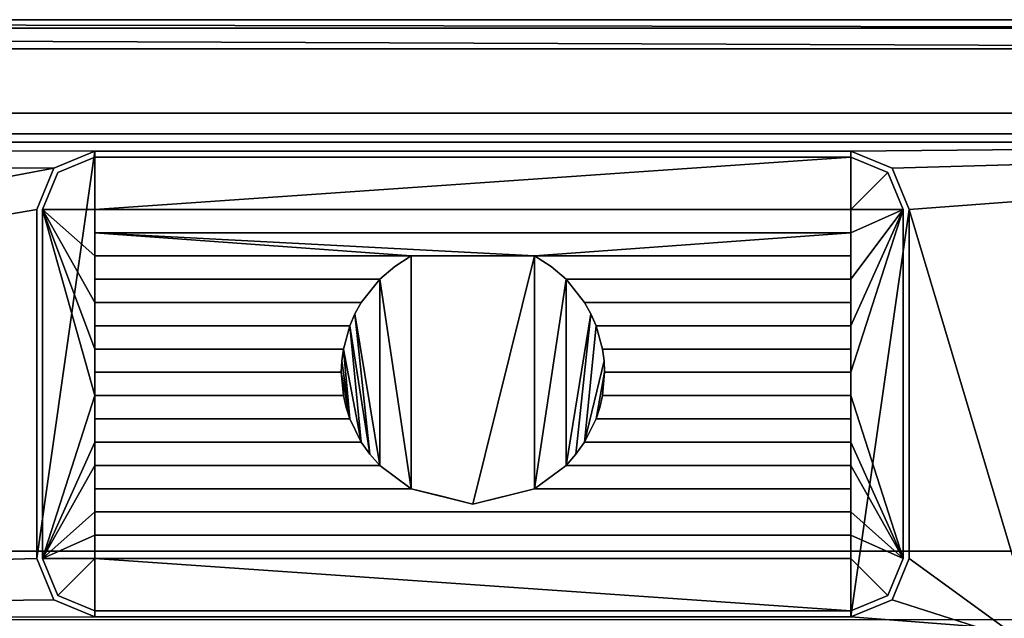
# Model space of a CAD drawing. Header units: millimetres. Extents: x -474 to 474, y -275 to 176.
# Tile 7 of 9: x 125 to 294, y 73 to 176. Entities that reach past the tile are written whole.
import ezdxf

# ---------------------------------------------------------------- set-up
doc = ezdxf.new("R2010")
doc.units = ezdxf.units.MM
doc.layers.add('P-SANR-FIXT', color=6, linetype='Continuous', lineweight=30)

msp = doc.modelspace()

# ---------------------------------------------------------------- meshes
at = {"layer": 'P-SANR-FIXT'}
mesh = msp.add_polyface(dxfattribs=at)
corners = [(-455.06, -274, 550), (-462.09, -271.09, 550), (-465, -264.06, 550), (-465, 166, 550), (-462.05, 173.07, 550), (-454.94, 176, 550), (454.94, 176, 550), (462.05, 173.07, 550), (465, 166, 550), (465, -264.06, 550), (462.09, -271.09, 550), (455.06, -274, 550), (325, -246.01, 550), (346.36, -246.01, 550), (346.36, -204.24, 550), (325, -204.24, 550), (325, 72.86, 550), (-325, 72.86, 550), (-325, -257.14, 550), (325, -257.14, 550)]
mesh.append_faces([[corners[k] for k in face] for face in [(16, 14, 15), (11, 9, 10)]], dxfattribs={"vtx0": -1})
mesh.append_faces([[corners[k] for k in face] for face in [(13, 11, 19, 12)]], dxfattribs={"vtx0": -1, "vtx1": -1})
mesh.append_faces([[corners[k] for k in face] for face in [(19, 11, 0)]], dxfattribs={"vtx0": -1, "vtx2": -1})
mesh.append_faces([[corners[k] for k in face] for face in [(16, 8, 9, 14), (11, 13, 14, 9)]], dxfattribs={"vtx0": -1, "vtx2": -1, "vtx3": -1})
mesh.append_faces([[corners[k] for k in face] for face in [(1, 2, 0)]], dxfattribs={"vtx1": -1})
mesh.append_faces([[corners[k] for k in face] for face in [(18, 19, 0, 2)]], dxfattribs={"vtx1": -1, "vtx2": -1, "vtx3": -1})
mesh.append_faces([[corners[k] for k in face] for face in [(16, 17, 5, 6), (2, 3, 17, 18)]], dxfattribs={"vtx1": -1, "vtx3": -1})
mesh.append_faces([[corners[k] for k in face] for face in [(3, 4, 5, 17), (6, 7, 8, 16)]], dxfattribs={"vtx2": -1, "vtx3": -1})
mesh = msp.add_polyface(dxfattribs=at)
corners = [(-448.61, 176, 610), (448.61, 176, 610), (454.94, 176, 550), (-454.94, 176, 550)]
mesh.append_faces([[corners[k] for k in face] for face in [(1, 2, 3, 0)]])
mesh = msp.add_polyface(dxfattribs=at)
corners = [(448.61, 171, 615), (448.61, 174.54, 613.54), (448.61, 176, 610), (-448.61, 176, 610), (-448.61, 174.54, 613.54), (-448.61, 171, 615)]
mesh.append_faces([[corners[k] for k in face] for face in [(4, 0, 1), (1, 3, 4)]], dxfattribs={"vtx0": -1, "vtx2": -1})
mesh.append_faces([[corners[k] for k in face] for face in [(5, 0, 4)]], dxfattribs={"vtx1": -1})
mesh.append_faces([[corners[k] for k in face] for face in [(1, 2, 3)]], dxfattribs={"vtx2": -1})
mesh = msp.add_polyface(dxfattribs=at)
corners = [(-440, 176), (440, 176), (440, -249), (-440, -249)]
mesh.append_faces([[corners[k] for k in face] for face in [(2, 3, 0, 1)]])
mesh = msp.add_polyface(dxfattribs=at)
corners = [(324.95, 84.66, 550), (324.95, -249, 550), (440, -249, 550), (440, 176, 550), (-440, 176, 550), (-440, -249, 550), (-336.36, -249, 550), (-336.36, 84.66, 550)]
mesh.append_faces([[corners[k] for k in face] for face in [(7, 4, 5, 6)]], dxfattribs={"vtx0": -1})
mesh.append_faces([[corners[k] for k in face] for face in [(0, 3, 4, 7)]], dxfattribs={"vtx0": -1, "vtx2": -1})
mesh.append_faces([[corners[k] for k in face] for face in [(2, 3, 0, 1)]], dxfattribs={"vtx1": -1})
mesh = msp.add_polyface(dxfattribs=at)
corners = [(440, 176, 550), (440, 176), (-440, 176), (-440, 176, 550)]
mesh.append_faces([[corners[k] for k in face] for face in [(2, 3, 0, 1)]])
mesh = msp.add_polyface(dxfattribs=at)
corners = [(448.66, -262.64, 615), (452.18, -261.18, 615), (453.64, -257.66, 615), (453.64, 166, 615), (452.16, 169.54, 615), (448.61, 171, 615), (-448.61, 171, 615), (-452.16, 169.54, 615), (-453.64, 166, 615), (-453.64, -257.66, 615), (-452.18, -261.18, 615), (-448.66, -262.64, 615), (-432.01, -251.01, 615), (-439.08, -248.08, 615), (-442.01, -241.01, 615), (-442.01, 149.93, 615), (-439.08, 157, 615), (-432.01, 159.93, 615), (432.01, 159.93, 615), (439.08, 157, 615), (442.01, 149.93, 615), (442.01, -241.01, 615), (439.08, -248.08, 615), (432.01, -251.01, 615)]
mesh.append_faces([[corners[k] for k in face] for face in [(3, 20, 21, 2)]], dxfattribs={"vtx0": -1, "vtx2": -1})
mesh.append_faces([[corners[k] for k in face] for face in [(19, 20, 3), (18, 19, 5), (22, 23, 0), (21, 22, 2), (16, 17, 6), (15, 16, 8), (13, 14, 9), (12, 13, 11)]], dxfattribs={"vtx1": -1, "vtx2": -1})
mesh.append_faces([[corners[k] for k in face] for face in [(17, 18, 5, 6), (11, 0, 23, 12), (14, 15, 8, 9)]], dxfattribs={"vtx1": -1, "vtx3": -1})
mesh.append_faces([[corners[k] for k in face] for face in [(3, 4, 5, 19), (0, 1, 2, 22), (6, 7, 8, 16), (9, 10, 11, 13)]], dxfattribs={"vtx2": -1, "vtx3": -1})
mesh = msp.add_polyface(dxfattribs=at)
corners = [(-432.01, 159.93, 615), (-432.01, 156.4, 613.54), (-432.01, 154.93, 610), (432.01, 154.93, 610), (432.01, 156.4, 613.54), (432.01, 159.93, 615)]
mesh.append_faces([[corners[k] for k in face] for face in [(3, 4, 1, 2)]], dxfattribs={"vtx1": -1})
mesh.append_faces([[corners[k] for k in face] for face in [(5, 0, 1, 4)]], dxfattribs={"vtx2": -1})
mesh = msp.add_polyface(dxfattribs=at)
corners = [(-437.01, 69.74, 610), (-299.52, 69.74, 610), (-294.3, 71.23, 610), (-288.89, 71.74, 610), (288.89, 71.74, 610), (294.3, 71.23, 610), (299.52, 69.74, 610), (437.01, 69.74, 610), (437.01, 149.93, 610), (435.55, 153.47, 610), (432.01, 154.93, 610), (-432.01, 154.93, 610), (-435.55, 153.47, 610), (-437.01, 149.93, 610), (277.47, 143.4, 610), (277.47, 83.4, 610), (274.54, 76.32, 610), (267.47, 73.4, 610), (137.47, 73.4, 610), (130.4, 76.32, 610), (127.47, 83.4, 610), (127.47, 143.4, 610), (130.4, 150.47, 610), (137.47, 153.4, 610), (267.47, 153.4, 610), (274.54, 150.47, 610)]
mesh.append_faces([[corners[k] for k in face] for face in [(10, 8, 9)]], dxfattribs={"vtx0": -1})
mesh.append_faces([[corners[k] for k in face] for face in [(20, 3, 19), (21, 3, 20), (23, 11, 22)]], dxfattribs={"vtx0": -1, "vtx1": -1})
mesh.append_faces([[corners[k] for k in face] for face in [(10, 14, 6)]], dxfattribs={"vtx0": -1, "vtx1": -1, "vtx2": -1})
mesh.append_faces([[corners[k] for k in face] for face in [(4, 17, 18, 3), (15, 5, 6, 14), (4, 16, 17)]], dxfattribs={"vtx0": -1, "vtx2": -1})
mesh.append_faces([[corners[k] for k in face] for face in [(11, 2, 3, 22)]], dxfattribs={"vtx0": -1, "vtx2": -1, "vtx3": -1})
mesh.append_faces([[corners[k] for k in face] for face in [(10, 6, 7, 8)]], dxfattribs={"vtx0": -1, "vtx3": -1})
mesh.append_faces([[corners[k] for k in face] for face in [(13, 0, 11, 12)]], dxfattribs={"vtx1": -1})
mesh.append_faces([[corners[k] for k in face] for face in [(1, 2, 11, 0), (18, 19, 3), (21, 22, 3), (25, 14, 10), (24, 25, 10)]], dxfattribs={"vtx1": -1, "vtx2": -1})
mesh.append_faces([[corners[k] for k in face] for face in [(4, 5, 15, 16), (23, 24, 10, 11)]], dxfattribs={"vtx1": -1, "vtx3": -1})
mesh = msp.add_polyface(dxfattribs=at)
corners = [(127.47, 83.4, 560), (130.4, 76.32, 560), (137.47, 73.4, 560), (267.47, 73.4, 560), (274.54, 76.32, 560), (277.47, 83.4, 560), (277.47, 143.4, 560), (274.54, 150.47, 560), (267.47, 153.4, 560), (137.47, 153.4, 560), (130.4, 150.47, 560), (127.47, 143.4, 560)]
mesh.append_faces([[corners[k] for k in face] for face in [(2, 3, 8, 9)]], dxfattribs={"vtx1": -1, "vtx3": -1})
mesh.append_faces([[corners[k] for k in face] for face in [(0, 1, 2, 9), (6, 7, 8, 3)]], dxfattribs={"vtx2": -1, "vtx3": -1})
mesh.append_faces([[corners[k] for k in face] for face in [(3, 4, 5, 6), (9, 10, 11, 0)]], dxfattribs={"vtx3": -1})
mesh = msp.add_polyface(dxfattribs=at)
corners = [(127.47, 143.4, 560), (130.4, 150.47, 560), (137.47, 153.4, 560), (137.47, 153.4, 610), (130.4, 150.47, 610), (127.47, 143.4, 610)]
mesh.append_faces([[corners[k] for k in face] for face in [(4, 1, 2, 3)]], dxfattribs={"vtx0": -1})
mesh.append_faces([[corners[k] for k in face] for face in [(4, 5, 0, 1)]], dxfattribs={"vtx3": -1})
mesh = msp.add_polyface(dxfattribs=at)
corners = [(128.47, 143.4, 610), (131.11, 149.76, 610), (137.47, 152.4, 610), (137.47, 152.4, 608), (131.11, 149.76, 608), (128.47, 143.4, 608)]
mesh.append_faces([[corners[k] for k in face] for face in [(5, 0, 1, 4), (2, 3, 4, 1)]], dxfattribs={"vtx2": -1})
mesh = msp.add_polyface(dxfattribs=at)
corners = [(128.47, 83.4, 610), (131.11, 77.03, 610), (137.47, 74.4, 610), (267.47, 74.4, 610), (273.83, 77.03, 610), (276.47, 83.4, 610), (276.47, 143.4, 610), (273.83, 149.76, 610), (267.47, 152.4, 610), (137.47, 152.4, 610), (131.11, 149.76, 610), (128.47, 143.4, 610), (183.28, 127.4, 610), (182.19, 125.44, 610), (181.3, 123.4, 610), (137.47, 123.4, 610), (137.47, 127.4, 610), (224.75, 119.4, 610), (267.47, 119.4, 610), (267.47, 115.4, 610), (225.1, 115.4, 610), (225.01, 117.4, 610), (180.19, 111.4, 610), (180.65, 109.37, 610), (181.3, 107.4, 610), (137.47, 107.4, 610), (137.47, 111.4, 610), (221.66, 103.4, 610), (267.47, 103.4, 610), (267.47, 99.4, 610), (218.48, 99.4, 610), (220.18, 101.31, 610), (137.47, 87.4, 610), (267.47, 87.4, 610), (267.47, 83.4, 610), (137.47, 83.4, 610), (186.46, 131.4, 610), (137.47, 131.4, 610), (137.47, 135.4, 610), (191.87, 135.4, 610), (189.02, 133.6, 610), (137.47, 139.4, 610), (137.47, 143.4, 610), (267.47, 143.4, 610), (267.47, 139.4, 610), (213.06, 95.4, 610), (267.47, 95.4, 610), (267.47, 91.4, 610), (137.47, 91.4, 610), (137.47, 95.4, 610), (191.87, 95.4, 610), (202.47, 92.76, 610), (183.28, 103.4, 610), (184.76, 101.31, 610), (186.46, 99.4, 610), (137.47, 99.4, 610), (137.47, 103.4, 610), (224.75, 111.4, 610), (267.47, 111.4, 610), (267.47, 107.4, 610), (223.64, 107.4, 610), (224.29, 109.37, 610), (180.19, 119.4, 610), (179.92, 117.4, 610), (179.84, 115.4, 610), (137.47, 115.4, 610), (137.47, 119.4, 610), (221.66, 127.4, 610), (267.47, 127.4, 610), (267.47, 123.4, 610), (223.64, 123.4, 610), (222.75, 125.44, 610), (218.48, 131.4, 610), (215.92, 133.6, 610), (213.06, 135.4, 610), (267.47, 135.4, 610), (267.47, 131.4, 610)]
mesh.append_faces([[corners[k] for k in face] for face in [(4, 34, 3), (29, 5, 28), (64, 24, 63)]], dxfattribs={"vtx0": -1, "vtx1": -1})
mesh.append_faces([[corners[k] for k in face] for face in [(51, 74, 39, 50), (6, 19, 58, 5), (49, 55, 0, 48), (50, 36, 54), (72, 45, 30), (33, 5, 47)]], dxfattribs={"vtx0": -1, "vtx1": -1, "vtx2": -1})
mesh.append_faces([[corners[k] for k in face] for face in [(14, 62, 52, 53), (6, 76, 68, 69), (6, 69, 18, 19), (0, 56, 25, 26), (5, 29, 46, 47)]], dxfattribs={"vtx0": -1, "vtx1": -1, "vtx3": -1})
mesh.append_faces([[corners[k] for k in face] for face in [(12, 36, 37, 16), (62, 14, 15, 66), (43, 7, 8, 42), (3, 34, 35, 2), (48, 32, 33, 47), (0, 55, 56), (26, 11, 0), (28, 59, 60, 27), (20, 57, 58, 19), (71, 30, 31), (46, 29, 30, 45), (5, 33, 34, 4)]], dxfattribs={"vtx0": -1, "vtx2": -1})
mesh.append_faces([[corners[k] for k in face] for face in [(74, 44, 41, 39), (27, 21, 17, 70), (30, 71, 67, 72), (0, 35, 32, 48), (60, 20, 21, 27), (5, 58, 59, 28)]], dxfattribs={"vtx0": -1, "vtx2": -1, "vtx3": -1})
mesh.append_faces([[corners[k] for k in face] for face in [(42, 9, 10, 11), (50, 39, 40, 36), (45, 72, 73, 74), (20, 60, 61, 57)]], dxfattribs={"vtx0": -1, "vtx3": -1})
mesh.append_faces([[corners[k] for k in face] for face in [(38, 39, 41), (74, 75, 44), (8, 9, 42), (23, 24, 64, 22), (1, 2, 35, 0), (51, 45, 74)]], dxfattribs={"vtx1": -1, "vtx2": -1})
mesh.append_faces([[corners[k] for k in face] for face in [(41, 42, 11, 38), (37, 38, 11, 16), (15, 16, 11, 66), (62, 63, 24, 52), (65, 66, 11, 26), (12, 13, 54, 36), (75, 76, 6, 44)]], dxfattribs={"vtx1": -1, "vtx2": -1, "vtx3": -1})
mesh.append_faces([[corners[k] for k in face] for face in [(13, 14, 53, 54), (76, 72, 67, 68), (43, 44, 6, 7), (70, 71, 31, 27), (69, 70, 17, 18), (26, 22, 64, 65), (24, 25, 56, 52), (54, 55, 49, 50)]], dxfattribs={"vtx1": -1, "vtx3": -1})
mesh = msp.add_polyface(dxfattribs=at)
corners = [(137.47, 74.4, 608), (131.11, 77.03, 608), (128.47, 83.4, 608), (128.47, 143.4, 608), (131.11, 149.76, 608), (137.47, 152.4, 608), (267.47, 152.4, 608), (273.83, 149.76, 608), (276.47, 143.4, 608), (276.47, 83.4, 608), (273.83, 77.03, 608), (267.47, 74.4, 608), (181.3, 123.4, 608), (182.19, 125.44, 608), (183.28, 127.4, 608), (137.47, 127.4, 608), (137.47, 123.4, 608), (267.47, 119.4, 608), (224.75, 119.4, 608), (225.01, 117.4, 608), (225.1, 115.4, 608), (267.47, 115.4, 608), (181.3, 107.4, 608), (180.65, 109.37, 608), (180.19, 111.4, 608), (137.47, 111.4, 608), (137.47, 107.4, 608), (267.47, 103.4, 608), (221.66, 103.4, 608), (220.18, 101.31, 608), (218.48, 99.4, 608), (267.47, 99.4, 608), (267.47, 87.4, 608), (137.47, 87.4, 608), (137.47, 83.4, 608), (267.47, 83.4, 608), (137.47, 131.4, 608), (186.46, 131.4, 608), (189.02, 133.6, 608), (191.87, 135.4, 608), (137.47, 135.4, 608), (137.47, 143.4, 608), (137.47, 139.4, 608), (267.47, 139.4, 608), (267.47, 143.4, 608), (267.47, 95.4, 608), (213.06, 95.4, 608), (202.47, 92.76, 608), (191.87, 95.4, 608), (137.47, 95.4, 608), (137.47, 91.4, 608), (267.47, 91.4, 608), (186.46, 99.4, 608), (184.76, 101.31, 608), (183.28, 103.4, 608), (137.47, 103.4, 608), (137.47, 99.4, 608), (267.47, 111.4, 608), (224.75, 111.4, 608), (224.29, 109.37, 608), (223.64, 107.4, 608), (267.47, 107.4, 608), (179.84, 115.4, 608), (179.92, 117.4, 608), (180.19, 119.4, 608), (137.47, 119.4, 608), (137.47, 115.4, 608), (267.47, 127.4, 608), (221.66, 127.4, 608), (222.75, 125.44, 608), (223.64, 123.4, 608), (267.47, 123.4, 608), (213.06, 135.4, 608), (215.92, 133.6, 608), (218.48, 131.4, 608), (267.47, 131.4, 608), (267.47, 135.4, 608)]
mesh.append_faces([[corners[k] for k in face] for face in [(27, 9, 31)]], dxfattribs={"vtx0": -1, "vtx1": -1})
mesh.append_faces([[corners[k] for k in face] for face in [(67, 75, 8, 71), (17, 71, 8, 21), (26, 55, 2, 25), (2, 50, 33), (52, 37, 48), (45, 31, 9, 51), (30, 46, 74), (51, 9, 32)]], dxfattribs={"vtx0": -1, "vtx1": -1, "vtx2": -1})
mesh.append_faces([[corners[k] for k in face] for face in [(64, 12, 54, 22)]], dxfattribs={"vtx0": -1, "vtx1": -1, "vtx2": -1, "vtx3": -1})
mesh.append_faces([[corners[k] for k in face] for face in [(42, 72, 39, 40), (39, 72, 47, 48), (57, 21, 8, 9), (2, 56, 49, 50)]], dxfattribs={"vtx0": -1, "vtx1": -1, "vtx3": -1})
mesh.append_faces([[corners[k] for k in face] for face in [(75, 67, 68, 74), (43, 76, 72, 42), (6, 44, 41, 5), (29, 69, 70, 28), (18, 70, 71, 17), (62, 24, 25, 66), (55, 26, 22, 54), (52, 48, 49, 56), (13, 52, 53), (2, 33, 34, 1), (35, 10, 11, 34), (72, 46, 47)]], dxfattribs={"vtx0": -1, "vtx2": -1})
mesh.append_faces([[corners[k] for k in face] for face in [(3, 41, 42, 40), (3, 40, 36, 15), (3, 15, 16, 65), (3, 65, 66, 25), (52, 13, 14, 37), (8, 75, 76, 43)]], dxfattribs={"vtx0": -1, "vtx2": -1, "vtx3": -1})
mesh.append_faces([[corners[k] for k in face] for face in [(44, 6, 7, 8), (62, 22, 23, 24)]], dxfattribs={"vtx0": -1, "vtx3": -1})
mesh.append_faces([[corners[k] for k in face] for face in [(4, 5, 41, 3), (38, 39, 48, 37), (63, 64, 22, 62), (73, 74, 46, 72), (43, 44, 8), (0, 1, 34, 11), (55, 56, 2), (2, 3, 25), (59, 60, 20, 58), (29, 30, 69)]], dxfattribs={"vtx1": -1, "vtx2": -1})
mesh.append_faces([[corners[k] for k in face] for face in [(18, 19, 28, 70), (68, 69, 30, 74), (19, 20, 60, 28), (61, 57, 9, 27)]], dxfattribs={"vtx1": -1, "vtx2": -1, "vtx3": -1})
mesh.append_faces([[corners[k] for k in face] for face in [(36, 37, 14, 15), (16, 12, 64, 65), (12, 13, 53, 54), (50, 51, 32, 33), (60, 61, 27, 28), (57, 58, 20, 21), (30, 31, 45, 46), (35, 32, 9, 10)]], dxfattribs={"vtx1": -1, "vtx3": -1})
mesh = msp.add_polyface(dxfattribs=at)
corners = [(267.47, 153.4, 560), (267.47, 153.4, 610), (137.47, 153.4, 610), (137.47, 153.4, 560)]
mesh.append_faces([[corners[k] for k in face] for face in [(1, 2, 3, 0)]])
mesh = msp.add_polyface(dxfattribs=at)
corners = [(137.47, 152.4, 610), (267.47, 152.4, 610), (267.47, 152.4, 608), (137.47, 152.4, 608)]
mesh.append_faces([[corners[k] for k in face] for face in [(3, 0, 1, 2)]])
mesh = msp.add_polyface(dxfattribs=at)
corners = [(267.47, 153.4, 560), (274.54, 150.47, 560), (277.47, 143.4, 560), (277.47, 143.4, 610), (274.54, 150.47, 610), (267.47, 153.4, 610)]
mesh.append_faces([[corners[k] for k in face] for face in [(4, 1, 2, 3)]], dxfattribs={"vtx0": -1})
mesh.append_faces([[corners[k] for k in face] for face in [(4, 5, 0, 1)]], dxfattribs={"vtx3": -1})
mesh = msp.add_polyface(dxfattribs=at)
corners = [(267.47, 152.4, 610), (273.83, 149.76, 610), (276.47, 143.4, 610), (276.47, 143.4, 608), (273.83, 149.76, 608), (267.47, 152.4, 608)]
mesh.append_faces([[corners[k] for k in face] for face in [(5, 0, 1, 4), (2, 3, 4, 1)]], dxfattribs={"vtx2": -1})
mesh = msp.add_polyface(dxfattribs=at)
corners = [(127.47, 83.4, 610), (127.47, 83.4, 560), (127.47, 143.4, 560), (127.47, 143.4, 610)]
mesh.append_faces([[corners[k] for k in face] for face in [(0, 1, 2, 3)]])
mesh = msp.add_polyface(dxfattribs=at)
corners = [(128.47, 83.4, 610), (128.47, 143.4, 610), (128.47, 143.4, 608), (128.47, 83.4, 608)]
mesh.append_faces([[corners[k] for k in face] for face in [(2, 3, 0, 1)]])
mesh = msp.add_polyface(dxfattribs=at)
corners = [(267.47, 143.4, 610), (137.47, 143.4, 610), (137.47, 143.4, 608), (267.47, 143.4, 608)]
mesh.append_faces([[corners[k] for k in face] for face in [(2, 3, 0, 1)]])
mesh = msp.add_polyface(dxfattribs=at)
corners = [(137.47, 143.4, 610), (137.47, 139.4, 610), (137.47, 139.4, 608), (137.47, 143.4, 608)]
mesh.append_faces([[corners[k] for k in face] for face in [(2, 3, 0, 1)]])
mesh = msp.add_polyface(dxfattribs=at)
corners = [(267.47, 139.4, 610), (267.47, 143.4, 610), (267.47, 143.4, 608), (267.47, 139.4, 608)]
mesh.append_faces([[corners[k] for k in face] for face in [(2, 3, 0, 1)]])
mesh = msp.add_polyface(dxfattribs=at)
corners = [(276.47, 143.4, 610), (276.47, 83.4, 610), (276.47, 83.4, 608), (276.47, 143.4, 608)]
mesh.append_faces([[corners[k] for k in face] for face in [(2, 3, 0, 1)]])
mesh = msp.add_polyface(dxfattribs=at)
corners = [(277.47, 83.4, 560), (277.47, 83.4, 610), (277.47, 143.4, 610), (277.47, 143.4, 560)]
mesh.append_faces([[corners[k] for k in face] for face in [(1, 2, 3, 0)]])
mesh = msp.add_polyface(dxfattribs=at)
corners = [(137.47, 139.4, 610), (267.47, 139.4, 610), (267.47, 139.4, 608), (137.47, 139.4, 608)]
mesh.append_faces([[corners[k] for k in face] for face in [(2, 3, 0, 1)]])
mesh = msp.add_polyface(dxfattribs=at)
corners = [(137.47, 135.4, 610), (137.47, 131.4, 610), (137.47, 131.4, 608), (137.47, 135.4, 608)]
mesh.append_faces([[corners[k] for k in face] for face in [(2, 3, 0, 1)]])
mesh = msp.add_polyface(dxfattribs=at)
corners = [(191.87, 135.4, 610), (137.47, 135.4, 610), (137.47, 135.4, 608), (191.87, 135.4, 608)]
mesh.append_faces([[corners[k] for k in face] for face in [(3, 0, 1, 2)]])
mesh = msp.add_polyface(dxfattribs=at)
corners = [(186.46, 131.4, 610), (189.02, 133.6, 610), (191.87, 135.4, 610), (191.87, 135.4, 608), (189.02, 133.6, 608), (186.46, 131.4, 608)]
mesh.append_faces([[corners[k] for k in face] for face in [(5, 0, 1, 4), (2, 3, 4, 1)]], dxfattribs={"vtx2": -1})
mesh = msp.add_polyface(dxfattribs=at)
corners = [(267.47, 135.4, 610), (213.06, 135.4, 610), (213.06, 135.4, 608), (267.47, 135.4, 608)]
mesh.append_faces([[corners[k] for k in face] for face in [(2, 3, 0, 1)]])
mesh = msp.add_polyface(dxfattribs=at)
corners = [(213.06, 135.4, 610), (215.92, 133.6, 610), (218.48, 131.4, 610), (218.48, 131.4, 608), (215.92, 133.6, 608), (213.06, 135.4, 608)]
mesh.append_faces([[corners[k] for k in face] for face in [(5, 0, 1, 4), (2, 3, 4, 1)]], dxfattribs={"vtx2": -1})
mesh = msp.add_polyface(dxfattribs=at)
corners = [(267.47, 131.4, 610), (267.47, 135.4, 610), (267.47, 135.4, 608), (267.47, 131.4, 608)]
mesh.append_faces([[corners[k] for k in face] for face in [(2, 3, 0, 1)]])
mesh = msp.add_polyface(dxfattribs=at)
corners = [(137.47, 131.4, 610), (186.46, 131.4, 610), (186.46, 131.4, 608), (137.47, 131.4, 608)]
mesh.append_faces([[corners[k] for k in face] for face in [(2, 3, 0, 1)]])
mesh = msp.add_polyface(dxfattribs=at)
corners = [(218.48, 131.4, 610), (267.47, 131.4, 610), (267.47, 131.4, 608), (218.48, 131.4, 608)]
mesh.append_faces([[corners[k] for k in face] for face in [(2, 3, 0, 1)]])
mesh = msp.add_polyface(dxfattribs=at)
corners = [(137.47, 127.4, 610), (137.47, 123.4, 610), (137.47, 123.4, 608), (137.47, 127.4, 608)]
mesh.append_faces([[corners[k] for k in face] for face in [(2, 3, 0, 1)]])
mesh = msp.add_polyface(dxfattribs=at)
corners = [(183.28, 127.4, 610), (137.47, 127.4, 610), (137.47, 127.4, 608), (183.28, 127.4, 608)]
mesh.append_faces([[corners[k] for k in face] for face in [(3, 0, 1, 2)]])
mesh = msp.add_polyface(dxfattribs=at)
corners = [(181.3, 123.4, 610), (182.19, 125.44, 610), (183.28, 127.4, 610), (183.28, 127.4, 608), (182.19, 125.44, 608), (181.3, 123.4, 608)]
mesh.append_faces([[corners[k] for k in face] for face in [(5, 0, 1, 4), (2, 3, 4, 1)]], dxfattribs={"vtx2": -1})
mesh = msp.add_polyface(dxfattribs=at)
corners = [(221.66, 127.4, 610), (222.75, 125.44, 610), (223.64, 123.4, 610), (223.64, 123.4, 608), (222.75, 125.44, 608), (221.66, 127.4, 608)]
mesh.append_faces([[corners[k] for k in face] for face in [(5, 0, 1, 4), (2, 3, 4, 1)]], dxfattribs={"vtx2": -1})
mesh = msp.add_polyface(dxfattribs=at)
corners = [(267.47, 127.4, 610), (221.66, 127.4, 610), (221.66, 127.4, 608), (267.47, 127.4, 608)]
mesh.append_faces([[corners[k] for k in face] for face in [(3, 0, 1, 2)]])
mesh = msp.add_polyface(dxfattribs=at)
corners = [(267.47, 123.4, 610), (267.47, 127.4, 610), (267.47, 127.4, 608), (267.47, 123.4, 608)]
mesh.append_faces([[corners[k] for k in face] for face in [(2, 3, 0, 1)]])
mesh = msp.add_polyface(dxfattribs=at)
corners = [(137.47, 123.4, 610), (181.3, 123.4, 610), (181.3, 123.4, 608), (137.47, 123.4, 608)]
mesh.append_faces([[corners[k] for k in face] for face in [(3, 0, 1, 2)]])
mesh = msp.add_polyface(dxfattribs=at)
corners = [(223.64, 123.4, 610), (267.47, 123.4, 610), (267.47, 123.4, 608), (223.64, 123.4, 608)]
mesh.append_faces([[corners[k] for k in face] for face in [(2, 3, 0, 1)]])
mesh = msp.add_polyface(dxfattribs=at)
corners = [(137.47, 119.4, 610), (137.47, 115.4, 610), (137.47, 115.4, 608), (137.47, 119.4, 608)]
mesh.append_faces([[corners[k] for k in face] for face in [(2, 3, 0, 1)]])
mesh = msp.add_polyface(dxfattribs=at)
corners = [(180.19, 119.4, 610), (137.47, 119.4, 610), (137.47, 119.4, 608), (180.19, 119.4, 608)]
mesh.append_faces([[corners[k] for k in face] for face in [(3, 0, 1, 2)]])
mesh = msp.add_polyface(dxfattribs=at)
corners = [(179.84, 115.4, 610), (179.92, 117.4, 610), (180.19, 119.4, 610), (180.19, 119.4, 608), (179.92, 117.4, 608), (179.84, 115.4, 608)]
mesh.append_faces([[corners[k] for k in face] for face in [(5, 0, 1, 4), (2, 3, 4, 1)]], dxfattribs={"vtx2": -1})
mesh = msp.add_polyface(dxfattribs=at)
corners = [(224.75, 119.4, 610), (225.01, 117.4, 610), (225.1, 115.4, 610), (225.1, 115.4, 608), (225.01, 117.4, 608), (224.75, 119.4, 608)]
mesh.append_faces([[corners[k] for k in face] for face in [(5, 0, 1, 4), (2, 3, 4, 1)]], dxfattribs={"vtx2": -1})
mesh = msp.add_polyface(dxfattribs=at)
corners = [(267.47, 119.4, 610), (224.75, 119.4, 610), (224.75, 119.4, 608), (267.47, 119.4, 608)]
mesh.append_faces([[corners[k] for k in face] for face in [(3, 0, 1, 2)]])
mesh = msp.add_polyface(dxfattribs=at)
corners = [(267.47, 115.4, 610), (267.47, 119.4, 610), (267.47, 119.4, 608), (267.47, 115.4, 608)]
mesh.append_faces([[corners[k] for k in face] for face in [(2, 3, 0, 1)]])
mesh = msp.add_polyface(dxfattribs=at)
corners = [(137.47, 115.4, 610), (179.84, 115.4, 610), (179.84, 115.4, 608), (137.47, 115.4, 608)]
mesh.append_faces([[corners[k] for k in face] for face in [(3, 0, 1, 2)]])
mesh = msp.add_polyface(dxfattribs=at)
corners = [(225.1, 115.4, 610), (267.47, 115.4, 610), (267.47, 115.4, 608), (225.1, 115.4, 608)]
mesh.append_faces([[corners[k] for k in face] for face in [(2, 3, 0, 1)]])
mesh = msp.add_polyface(dxfattribs=at)
corners = [(137.47, 111.4, 610), (137.47, 107.4, 610), (137.47, 107.4, 608), (137.47, 111.4, 608)]
mesh.append_faces([[corners[k] for k in face] for face in [(2, 3, 0, 1)]])
mesh = msp.add_polyface(dxfattribs=at)
corners = [(180.19, 111.4, 610), (137.47, 111.4, 610), (137.47, 111.4, 608), (180.19, 111.4, 608)]
mesh.append_faces([[corners[k] for k in face] for face in [(3, 0, 1, 2)]])
mesh = msp.add_polyface(dxfattribs=at)
corners = [(181.3, 107.4, 610), (180.65, 109.37, 610), (180.19, 111.4, 610), (180.19, 111.4, 608), (180.65, 109.37, 608), (181.3, 107.4, 608)]
mesh.append_faces([[corners[k] for k in face] for face in [(4, 5, 0, 1), (1, 2, 3, 4)]], dxfattribs={"vtx3": -1})
mesh = msp.add_polyface(dxfattribs=at)
corners = [(224.75, 111.4, 610), (224.29, 109.37, 610), (223.64, 107.4, 610), (223.64, 107.4, 608), (224.29, 109.37, 608), (224.75, 111.4, 608)]
mesh.append_faces([[corners[k] for k in face] for face in [(4, 5, 0, 1), (1, 2, 3, 4)]], dxfattribs={"vtx3": -1})
mesh = msp.add_polyface(dxfattribs=at)
corners = [(267.47, 111.4, 610), (224.75, 111.4, 610), (224.75, 111.4, 608), (267.47, 111.4, 608)]
mesh.append_faces([[corners[k] for k in face] for face in [(3, 0, 1, 2)]])
mesh = msp.add_polyface(dxfattribs=at)
corners = [(267.47, 107.4, 610), (267.47, 111.4, 610), (267.47, 111.4, 608), (267.47, 107.4, 608)]
mesh.append_faces([[corners[k] for k in face] for face in [(2, 3, 0, 1)]])
mesh = msp.add_polyface(dxfattribs=at)
corners = [(137.47, 107.4, 610), (181.3, 107.4, 610), (181.3, 107.4, 608), (137.47, 107.4, 608)]
mesh.append_faces([[corners[k] for k in face] for face in [(3, 0, 1, 2)]])
mesh = msp.add_polyface(dxfattribs=at)
corners = [(223.64, 107.4, 610), (267.47, 107.4, 610), (267.47, 107.4, 608), (223.64, 107.4, 608)]
mesh.append_faces([[corners[k] for k in face] for face in [(2, 3, 0, 1)]])
mesh = msp.add_polyface(dxfattribs=at)
corners = [(137.47, 103.4, 610), (137.47, 99.4, 610), (137.47, 99.4, 608), (137.47, 103.4, 608)]
mesh.append_faces([[corners[k] for k in face] for face in [(2, 3, 0, 1)]])
mesh = msp.add_polyface(dxfattribs=at)
corners = [(183.28, 103.4, 610), (137.47, 103.4, 610), (137.47, 103.4, 608), (183.28, 103.4, 608)]
mesh.append_faces([[corners[k] for k in face] for face in [(3, 0, 1, 2)]])
mesh = msp.add_polyface(dxfattribs=at)
corners = [(186.46, 99.4, 610), (184.76, 101.31, 610), (183.28, 103.4, 610), (183.28, 103.4, 608), (184.76, 101.31, 608), (186.46, 99.4, 608)]
mesh.append_faces([[corners[k] for k in face] for face in [(4, 5, 0, 1), (1, 2, 3, 4)]], dxfattribs={"vtx3": -1})
mesh = msp.add_polyface(dxfattribs=at)
corners = [(221.66, 103.4, 610), (220.18, 101.31, 610), (218.48, 99.4, 610), (218.48, 99.4, 608), (220.18, 101.31, 608), (221.66, 103.4, 608)]
mesh.append_faces([[corners[k] for k in face] for face in [(4, 5, 0, 1), (1, 2, 3, 4)]], dxfattribs={"vtx3": -1})
mesh = msp.add_polyface(dxfattribs=at)
corners = [(267.47, 103.4, 610), (221.66, 103.4, 610), (221.66, 103.4, 608), (267.47, 103.4, 608)]
mesh.append_faces([[corners[k] for k in face] for face in [(3, 0, 1, 2)]])
mesh = msp.add_polyface(dxfattribs=at)
corners = [(267.47, 99.4, 610), (267.47, 103.4, 610), (267.47, 103.4, 608), (267.47, 99.4, 608)]
mesh.append_faces([[corners[k] for k in face] for face in [(2, 3, 0, 1)]])
mesh = msp.add_polyface(dxfattribs=at)
corners = [(137.47, 99.4, 610), (186.46, 99.4, 610), (186.46, 99.4, 608), (137.47, 99.4, 608)]
mesh.append_faces([[corners[k] for k in face] for face in [(2, 3, 0, 1)]])
mesh = msp.add_polyface(dxfattribs=at)
corners = [(218.48, 99.4, 610), (267.47, 99.4, 610), (267.47, 99.4, 608), (218.48, 99.4, 608)]
mesh.append_faces([[corners[k] for k in face] for face in [(2, 3, 0, 1)]])
mesh = msp.add_polyface(dxfattribs=at)
corners = [(137.47, 95.4, 610), (137.47, 91.4, 610), (137.47, 91.4, 608), (137.47, 95.4, 608)]
mesh.append_faces([[corners[k] for k in face] for face in [(2, 3, 0, 1)]])
mesh = msp.add_polyface(dxfattribs=at)
corners = [(191.87, 95.4, 610), (137.47, 95.4, 610), (137.47, 95.4, 608), (191.87, 95.4, 608)]
mesh.append_faces([[corners[k] for k in face] for face in [(3, 0, 1, 2)]])
mesh = msp.add_polyface(dxfattribs=at)
corners = [(213.06, 95.4, 610), (202.47, 92.76, 610), (191.87, 95.4, 610), (191.87, 95.4, 608), (202.47, 92.76, 608), (213.06, 95.4, 608), (207.77, 94.08, 610), (207.77, 94.08, 608), (196.86, 94.16, 610), (197.17, 94.08, 608)]
mesh.append_faces([[corners[k] for k in face] for face in [(1, 9, 4), (9, 1, 8), (8, 3, 9)]], dxfattribs={"vtx0": -1, "vtx2": -1})
mesh.append_faces([[corners[k] for k in face] for face in [(4, 7, 6, 1)]], dxfattribs={"vtx1": -1, "vtx3": -1})
mesh.append_faces([[corners[k] for k in face] for face in [(8, 2, 3)]], dxfattribs={"vtx2": -1})
mesh.append_faces([[corners[k] for k in face] for face in [(7, 5, 0, 6)]], dxfattribs={"vtx3": -1})
mesh = msp.add_polyface(dxfattribs=at)
corners = [(267.47, 95.4, 610), (213.06, 95.4, 610), (213.06, 95.4, 608), (267.47, 95.4, 608)]
mesh.append_faces([[corners[k] for k in face] for face in [(2, 3, 0, 1)]])
mesh = msp.add_polyface(dxfattribs=at)
corners = [(267.47, 91.4, 610), (267.47, 95.4, 610), (267.47, 95.4, 608), (267.47, 91.4, 608)]
mesh.append_faces([[corners[k] for k in face] for face in [(2, 3, 0, 1)]])
mesh = msp.add_polyface(dxfattribs=at)
corners = [(137.47, 91.4, 610), (267.47, 91.4, 610), (267.47, 91.4, 608), (137.47, 91.4, 608)]
mesh.append_faces([[corners[k] for k in face] for face in [(2, 3, 0, 1)]])
mesh = msp.add_polyface(dxfattribs=at)
corners = [(137.47, 87.4, 610), (137.47, 83.4, 610), (137.47, 83.4, 608), (137.47, 87.4, 608)]
mesh.append_faces([[corners[k] for k in face] for face in [(3, 0, 1, 2)]])
mesh = msp.add_polyface(dxfattribs=at)
corners = [(267.47, 87.4, 610), (137.47, 87.4, 610), (137.47, 87.4, 608), (267.47, 87.4, 608)]
mesh.append_faces([[corners[k] for k in face] for face in [(2, 3, 0, 1)]])
mesh = msp.add_polyface(dxfattribs=at)
corners = [(267.47, 83.4, 610), (267.47, 87.4, 610), (267.47, 87.4, 608), (267.47, 83.4, 608)]
mesh.append_faces([[corners[k] for k in face] for face in [(3, 0, 1, 2)]])
mesh = msp.add_polyface(dxfattribs=at)
corners = [(-336.36, -249, 315.75), (324.95, -249, 315.75), (324.95, 84.66, 315.75), (-336.36, 84.66, 315.75)]
mesh.append_faces([[corners[k] for k in face] for face in [(3, 0, 1, 2)]])
mesh = msp.add_polyface(dxfattribs=at)
corners = [(324.95, 84.66, 550), (-336.36, 84.66, 550), (-336.36, 84.66, 315.75), (324.95, 84.66, 315.75)]
mesh.append_faces([[corners[k] for k in face] for face in [(0, 1, 2, 3)]])
mesh = msp.add_polyface(dxfattribs=at)
corners = [(137.47, 73.4, 560), (130.4, 76.32, 560), (127.47, 83.4, 560), (127.47, 83.4, 610), (130.4, 76.32, 610), (137.47, 73.4, 610)]
mesh.append_faces([[corners[k] for k in face] for face in [(4, 1, 2, 3)]], dxfattribs={"vtx0": -1})
mesh.append_faces([[corners[k] for k in face] for face in [(4, 5, 0, 1)]], dxfattribs={"vtx3": -1})
mesh = msp.add_polyface(dxfattribs=at)
corners = [(137.47, 74.4, 610), (131.11, 77.03, 610), (128.47, 83.4, 610), (128.47, 83.4, 608), (131.11, 77.03, 608), (137.47, 74.4, 608)]
mesh.append_faces([[corners[k] for k in face] for face in [(5, 0, 1, 4), (2, 3, 4, 1)]], dxfattribs={"vtx2": -1})
mesh = msp.add_polyface(dxfattribs=at)
corners = [(137.47, 83.4, 610), (267.47, 83.4, 610), (267.47, 83.4, 608), (137.47, 83.4, 608)]
mesh.append_faces([[corners[k] for k in face] for face in [(2, 3, 0, 1)]])
mesh = msp.add_polyface(dxfattribs=at)
corners = [(277.47, 83.4, 560), (274.54, 76.32, 560), (267.47, 73.4, 560), (267.47, 73.4, 610), (274.54, 76.32, 610), (277.47, 83.4, 610)]
mesh.append_faces([[corners[k] for k in face] for face in [(4, 1, 2, 3)]], dxfattribs={"vtx0": -1})
mesh.append_faces([[corners[k] for k in face] for face in [(4, 5, 0, 1)]], dxfattribs={"vtx3": -1})
mesh = msp.add_polyface(dxfattribs=at)
corners = [(276.47, 83.4, 610), (273.83, 77.03, 610), (267.47, 74.4, 610), (267.47, 74.4, 608), (273.83, 77.03, 608), (276.47, 83.4, 608)]
mesh.append_faces([[corners[k] for k in face] for face in [(5, 0, 1, 4), (2, 3, 4, 1)]], dxfattribs={"vtx2": -1})
mesh = msp.add_polyface(dxfattribs=at)
corners = [(267.47, 74.4, 610), (137.47, 74.4, 610), (137.47, 74.4, 608), (267.47, 74.4, 608)]
mesh.append_faces([[corners[k] for k in face] for face in [(2, 3, 0, 1)]])
mesh = msp.add_polyface(dxfattribs=at)
corners = [(137.47, 73.4, 560), (137.47, 73.4, 610), (267.47, 73.4, 610), (267.47, 73.4, 560)]
mesh.append_faces([[corners[k] for k in face] for face in [(1, 2, 3, 0)]])

doc.saveas('drawing.dxf')
